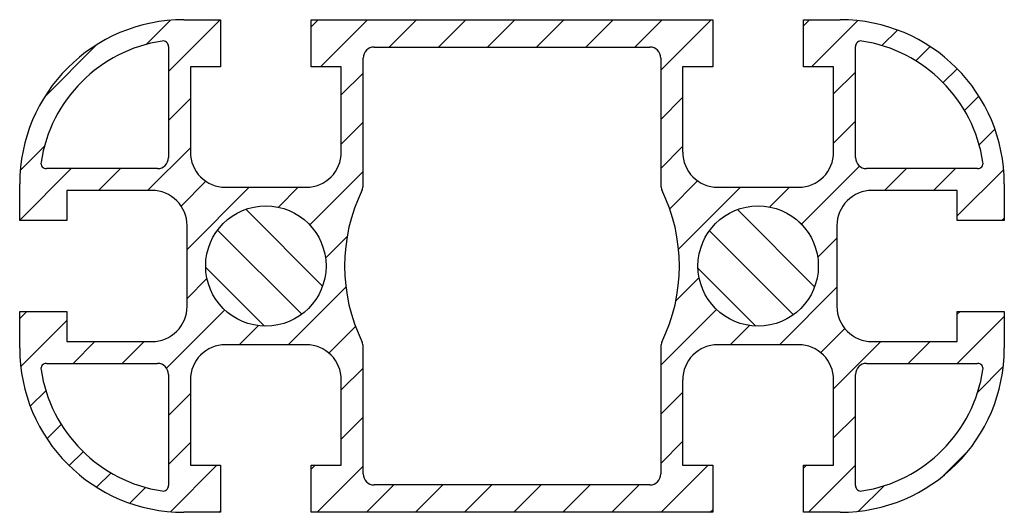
# Model space of a CAD drawing. Header units: millimetres. Extents: x 352.9 to 442.9, y 133.1 to 178.1.
import ezdxf

# ---------------------------------------------------------------- set-up
doc = ezdxf.new("R2010")
doc.units = ezdxf.units.MM
doc.layers.add('CONTORNO', color=7, linetype='Continuous')

msp = doc.modelspace()

# ---------------------------------------------------------------- hatches: boundary and pattern name
at = {"layer": 'CONTORNO'}
h = msp.add_hatch(dxfattribs=at)
h.set_pattern_fill('ANSI31', color=256)
h.paths.add_polyline_path([(430.762, 162.506), (438.565, 162.506), (438.565, 159.756), (442.865, 159.756), (442.865, 163.106, 0.414214), (427.865, 178.106), (424.515, 178.106), (424.515, 173.806), (427.265, 173.806), (427.265, 166.005, -0.414067), (424.071, 162.806), (416.665, 162.806, -0.41436), (413.465, 166.003), (413.465, 173.806), (416.215, 173.806), (416.215, 178.106), (379.515, 178.106), (379.515, 173.806), (382.265, 173.806), (382.265, 166.005, -0.414067), (379.071, 162.806), (371.665, 162.806, -0.41436), (368.465, 166.003), (368.465, 173.806), (371.215, 173.806), (371.215, 178.106), (367.865, 178.106, 0.414214), (352.865, 163.106), (352.865, 159.756), (357.165, 159.756), (357.165, 162.506), (364.967, 162.506, -0.414067), (368.165, 159.312), (368.165, 151.906, -0.41436), (364.969, 148.706), (357.165, 148.706), (357.165, 151.456), (352.865, 151.456), (352.865, 148.106, 0.414214), (367.865, 133.106), (371.215, 133.106), (371.215, 137.406), (368.465, 137.406), (368.465, 145.208, -0.414067), (371.66, 148.406), (379.065, 148.406, -0.41436), (382.265, 145.21), (382.265, 137.406), (379.515, 137.406), (379.515, 133.106), (416.215, 133.106), (416.215, 137.406), (413.465, 137.406), (413.465, 145.208, -0.414067), (416.66, 148.406), (424.065, 148.406, -0.41436), (427.265, 145.21), (427.265, 137.406), (424.515, 137.406), (424.515, 133.106), (427.865, 133.106, 0.414214), (442.865, 148.106), (442.865, 151.456), (438.565, 151.456), (438.565, 148.706), (430.764, 148.706, -0.414067), (427.565, 151.901), (427.565, 159.306, -0.41436)])
h.paths.add_polyline_path([(380.865, 155.606, -1), (369.865, 155.606, -1)], flags=16)
h.paths.add_polyline_path([(365.465, 164.506), (355.308, 164.506, -0.458913), (354.814, 165.081, -0.328744), (365.891, 176.158, -0.458913), (366.465, 175.664), (366.465, 165.506, -0.414214)], flags=16)
h.paths.add_polyline_path([(384.165, 162.556, 0.11358), (384.265, 162.994), (384.265, 174.606, -0.414214), (385.265, 175.606), (410.465, 175.606, -0.414214), (411.465, 174.606), (411.465, 162.994, 0.11358), (411.566, 162.556, -0.230129), (411.566, 148.656, 0.11358), (411.465, 148.219), (411.465, 136.606, -0.414214), (410.465, 135.606), (385.265, 135.606, -0.414214), (384.265, 136.606), (384.265, 148.219, 0.11358), (384.165, 148.656, -0.230129)], flags=16)
h.paths.add_polyline_path([(366.465, 145.706), (366.465, 135.549, -0.458913), (365.891, 135.055, -0.328744), (354.814, 146.132, -0.458913), (355.308, 146.706), (365.465, 146.706, -0.414214)], flags=16)
h.paths.add_polyline_path([(425.865, 155.606, -1), (414.865, 155.606, -1)], flags=16)
h.paths.add_polyline_path([(429.265, 165.506), (429.265, 175.664, -0.458913), (429.84, 176.158, -0.328744), (440.917, 165.081, -0.458913), (440.423, 164.506), (430.265, 164.506, -0.414214)], flags=16)
h.paths.add_polyline_path([(430.265, 146.706), (440.423, 146.706, -0.458913), (440.917, 146.132, -0.328744), (429.84, 135.055, -0.458913), (429.265, 135.549), (429.265, 145.706, -0.414214)], flags=16)
h.paths.add_polyline_path([(402.615, 142.8), (405.715, 142.8), (405.715, 147.3), (402.615, 147.3)], flags=8)
h = msp.add_hatch(dxfattribs=at)
h.set_pattern_fill('ANSI31', color=256, angle=90)
h.paths.add_polyline_path([(369.865, 155.606, 1), (380.865, 155.606, 1)])
h.paths.add_polyline_path([(414.865, 155.606, 1), (425.865, 155.606, 1)])

# ---------------------------------------------------------------- linework, layer by layer
for p, q in [((367.865, 178.106), (371.215, 178.106)), ((371.215, 178.106), (371.215, 173.806)), ((379.515, 173.806), (379.515, 178.106)), ((379.515, 178.106), (416.215, 178.106)), ((416.215, 178.106), (416.215, 173.806)), ((424.515, 178.106), (427.865, 178.106)), ((424.515, 173.806), (424.515, 178.106)), ((366.465, 175.664), (366.465, 165.506)), ((385.265, 175.606), (410.465, 175.606)), ((429.265, 165.506), (429.265, 175.664)), ((384.265, 162.994), (384.265, 174.606)), ((411.465, 174.606), (411.465, 162.994)), ((371.215, 173.806), (368.465, 173.806)), ((368.465, 173.806), (368.465, 166.005)), ((382.265, 173.806), (379.515, 173.806)), ((382.265, 166.005), (382.265, 173.806)), ((413.465, 173.806), (413.465, 166.005)), ((416.215, 173.806), (413.465, 173.806)), ((427.265, 173.806), (424.515, 173.806)), ((427.265, 166.005), (427.265, 173.806)), ((365.465, 164.506), (355.308, 164.506)), ((440.423, 164.506), (430.265, 164.506)), ((352.865, 159.756), (352.865, 163.106)), ((442.865, 163.106), (442.865, 159.756)), ((364.967, 162.506), (357.165, 162.506)), ((357.165, 162.506), (357.165, 159.756)), ((371.665, 162.806), (379.065, 162.806)), ((416.665, 162.806), (424.065, 162.806)), ((438.565, 162.506), (430.764, 162.506)), ((438.565, 159.756), (438.565, 162.506)), ((357.165, 159.756), (352.865, 159.756)), ((368.165, 151.906), (368.165, 159.306)), ((427.565, 159.306), (427.565, 151.906)), ((442.865, 159.756), (438.565, 159.756)), ((352.865, 148.106), (352.865, 151.456)), ((352.865, 151.456), (357.165, 151.456)), ((357.165, 151.456), (357.165, 148.706)), ((438.565, 151.456), (442.865, 151.456)), ((438.565, 148.706), (438.565, 151.456)), ((442.865, 151.456), (442.865, 148.106)), ((357.165, 148.706), (364.967, 148.706)), ((430.764, 148.706), (438.565, 148.706)), ((379.065, 148.406), (371.665, 148.406)), ((384.265, 136.606), (384.265, 148.219)), ((411.465, 148.219), (411.465, 136.606)), ((424.065, 148.406), (416.665, 148.406)), ((355.308, 146.706), (365.465, 146.706)), ((430.265, 146.706), (440.423, 146.706)), ((366.465, 145.706), (366.465, 135.549)), ((368.465, 145.208), (368.465, 137.406)), ((382.265, 137.406), (382.265, 145.208)), ((413.465, 145.208), (413.465, 137.406)), ((427.265, 137.406), (427.265, 145.208)), ((429.265, 135.549), (429.265, 145.706)), ((368.465, 137.406), (371.215, 137.406)), ((371.215, 137.406), (371.215, 133.106)), ((379.515, 137.406), (382.265, 137.406)), ((379.515, 133.106), (379.515, 137.406)), ((413.465, 137.406), (416.215, 137.406)), ((416.215, 137.406), (416.215, 133.106)), ((424.515, 137.406), (427.265, 137.406)), ((424.515, 133.106), (424.515, 137.406)), ((410.465, 135.606), (385.265, 135.606)), ((371.215, 133.106), (367.865, 133.106)), ((416.215, 133.106), (379.515, 133.106)), ((427.865, 133.106), (424.515, 133.106))]:
    msp.add_line(p, q, dxfattribs=at)
for centre in [(375.365, 155.606), (420.365, 155.606)]:
    msp.add_circle(centre, 5.5, dxfattribs=at)
for centre, radius, start, end in [((367.865, 163.106), 15, 90, 180), ((427.865, 163.106), 15, 360, 90), ((367.865, 163.106), 13.2, 98.60411, 171.39589), ((365.965, 175.664), 0.5, 0, 98.60411), ((385.265, 174.606), 1, 90, 180), ((410.465, 174.606), 1, 360, 90), ((429.765, 175.664), 0.5, 81.39589, 180), ((427.865, 163.106), 13.2, 8.60411, 81.39589), ((371.663, 166.004), 3.197, 179.97974, 270.04892), ((379.068, 166.004), 3.197, 269.95108, 0.02026), ((416.663, 166.004), 3.197, 179.97974, 270.04892), ((424.068, 166.004), 3.197, 269.95108, 0.02026), ((355.308, 165.006), 0.5, 171.39589, 270), ((365.465, 165.506), 1, 270, 0), ((430.265, 165.506), 1, 180, 270), ((440.423, 165.006), 0.5, 270, 8.60411), ((383.265, 162.994), 1, 334.0804, 360), ((412.465, 162.994), 1, 180, 205.9196), ((364.968, 159.309), 3.197, 359.95108, 90.02026), ((398.465, 155.606), 15.9, 154.0804, 205.9196), ((397.265, 155.606), 15.9, 334.0804, 25.9196), ((430.763, 159.309), 3.197, 89.97974, 180.04892), ((364.968, 151.904), 3.197, 269.97974, 0.04892), ((430.763, 151.904), 3.197, 179.95108, 270.02026), ((383.265, 148.219), 1, 360, 25.9196), ((412.465, 148.219), 1, 154.0804, 180), ((367.865, 148.106), 15, 180, 270), ((371.663, 145.209), 3.197, 89.95108, 180.02026), ((379.068, 145.209), 3.197, 359.97974, 90.04892), ((416.663, 145.209), 3.197, 89.95108, 180.02026), ((424.068, 145.209), 3.197, 359.97974, 90.04892), ((427.865, 148.106), 15, 270, 0), ((355.308, 146.206), 0.5, 90, 188.60411), ((365.465, 145.706), 1, 0, 90), ((430.265, 145.706), 1, 90, 180), ((440.423, 146.206), 0.5, 351.39589, 90), ((367.865, 148.106), 13.2, 188.60411, 261.39589), ((427.865, 148.106), 13.2, 278.60411, 351.39589), ((385.265, 136.606), 1, 180, 270), ((410.465, 136.606), 1, 270, 0), ((365.965, 135.549), 0.5, 261.39589, 0), ((429.765, 135.549), 0.5, 180, 278.60411)]:
    msp.add_arc(centre, radius, start, end, dxfattribs=at)

doc.saveas('drawing.dxf')
